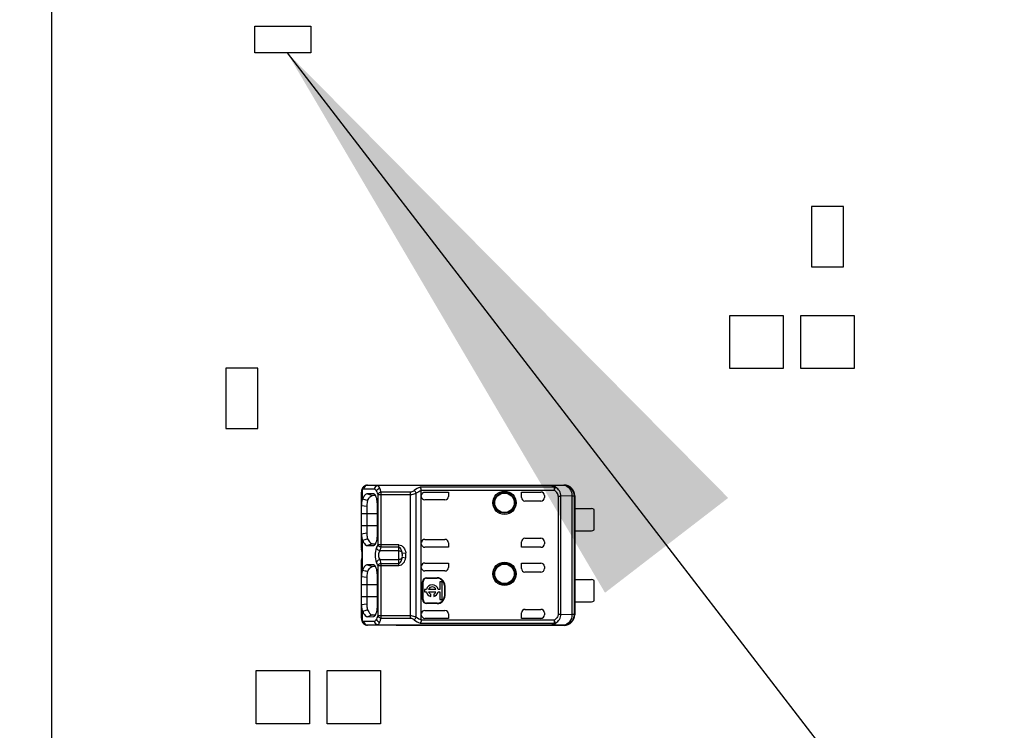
# Model space of a CAD drawing. Header units: millimetres. Extents: x 0 to 210, y 0 to 297.
# Tile 6 of 40: x 72.56 to 78.11, y 151.64 to 155.64. Entities that reach past the tile are written whole.
import ezdxf
from ezdxf.enums import TextEntityAlignment as Align

# ---------------------------------------------------------------- set-up
doc = ezdxf.new("R2010")
doc.units = ezdxf.units.MM
doc.header["$LTSCALE"] = 19.36
doc.layers.get('0').update_dxf_attribs({"linetype": 'CONTINUOUS'})
doc.layers.add('Z_DIM_2D', color=7, linetype='CONTINUOUS')
doc.layers.add('Z_NOTICE', color=7, linetype='CONTINUOUS')
doc.styles.get("Standard").update_dxf_attribs({"font": 'txt', "width": 0.7})
doc.styles.add('TEXTSTYLE_3', font='helveticaneueltw1g-ltcn.otf')
doc.styles.add('TEXTSTYLE_4', font='gdt', dxfattribs={"width": 0.7})
doc.dimstyles.new('DIMSTYLE_1', dxfattribs={"dimtxt": 2.1, "dimasz": 3.5, "dimexe": 1.5, "dimexo": 0, "dimgap": 0.525, "dimtad": 1, "dimdec": 3, "dimlfac": 10, "dimdsep": 46, "dimtxsty": 'TEXTSTYLE_3', "dimblk": '_FILLED', "dimblk1": '_FILLED', "dimblk2": '_FILLED', "dimcen": 0.09, "dimclrt": 5, "dimadec": 0, "dimazin": 0, "dimtp": 0.5, "dimtm": 0.5, "dimtfac": 1, "dimtdec": 3, "dimtofl": 0, "dimtmove": 0, "dimatfit": 3, "dimldrblk": '_FILLED', "dimfxl": 0, "dimtolj": 1, "dimarcsym": 0})
doc.dimstyles.new('DIMSTYLE_2', dxfattribs={"dimtxt": 2.1, "dimasz": 3.5, "dimexe": 1.5, "dimexo": 0, "dimgap": 0.525, "dimtad": 1, "dimdec": 3, "dimlfac": 10, "dimdsep": 46, "dimtxsty": 'TEXTSTYLE_3', "dimblk": '_FILLED', "dimblk1": '_FILLED', "dimblk2": '_FILLED', "dimcen": 0.09, "dimclrt": 5, "dimadec": 0, "dimazin": 0, "dimtol": 1, "dimtp": 0.4, "dimtm": 0.4, "dimtfac": 1, "dimtdec": 3, "dimtofl": 0, "dimtmove": 0, "dimatfit": 3, "dimldrblk": '_FILLED', "dimfxl": 0, "dimtolj": 1, "dimarcsym": 0})
doc.dimstyles.get("Standard").update_dxf_attribs({"dimtxt": 3.5, "dimasz": 3.5, "dimexe": 1.5, "dimexo": 0, "dimtad": 1, "dimdec": 3, "dimdsep": 46, "dimtxsty": 'Standard', "dimblk": '_FILLED', "dimblk1": '_FILLED', "dimblk2": '_FILLED', "dimcen": 0.09, "dimclrt": 5, "dimadec": 0, "dimazin": 0, "dimtol": 1, "dimtp": 0.001, "dimtm": 0.001, "dimtfac": 1, "dimtdec": 3, "dimtofl": 0, "dimtmove": 0, "dimatfit": 3, "dimldrblk": '_FILLED', "dimfxl": 0, "dimtolj": 1, "dimarcsym": 0})

# ---------------------------------------------------------------- blocks, each defined once
blk = doc.blocks.new('*D5')
at = {"layer": 'Z_DIM_2D', "color": 2, "linetype": 'Continuous'}
for p, q in [((75.1449, 164.8289), (68.1403, 164.8289)), ((69.6403, 164.8289), (69.6403, 155.8289)), ((69.6403, 146.8289), (69.6403, 155.8289)), ((75.1449, 146.8289), (68.1403, 146.8289))]:
    blk.add_line(p, q, dxfattribs=at)
at = {"layer": 'Z_DIM_2D', "color": 5, "linetype": 'Continuous', "style": 'TEXTSTYLE_3'}
blk.add_text('180', height=2.1, rotation=90, dxfattribs=at).set_placement((69.1153, 155.8289), align=Align.CENTER)
blk = doc.blocks.new('_FILLED')
at = {"color": 0, "linetype": 'ByBlock'}
blk.add_solid([(0, 0), (-1, 0.125), (-1, -0.125)], dxfattribs=at)
blk = doc.blocks.new('_NONE')
blk = doc.blocks.new('*D7')
at = {"layer": 'Z_DIM_2D', "color": 2, "linetype": 'Continuous'}
for p, q in [((73.2449, 169.3289), (64.1998, 169.3289)), ((65.6998, 169.3289), (65.6998, 155.8289)), ((65.6998, 142.3289), (65.6998, 155.8289)), ((73.2449, 142.3289), (64.1998, 142.3289))]:
    blk.add_line(p, q, dxfattribs=at)
at = {"layer": 'Z_DIM_2D', "color": 5, "linetype": 'Continuous'}
for s, height, style, p in [('0.4', 1.47, 'TEXTSTYLE_3', (64.8598, 158.802)), ('`', 1.47, 'TEXTSTYLE_4', (64.8598, 156.7104)), ('270', 2.1, 'TEXTSTYLE_3', (65.1748, 153.7372))]:
    blk.add_text(s, height=height, rotation=90, dxfattribs=dict(at, style=style)).set_placement(p, align=Align.CENTER)

msp = doc.modelspace()

# ---------------------------------------------------------------- linework, layer by layer
at = {"color": 7, "linetype": 'Continuous'}
for p, q in [((72.74494, 142.82888), (72.74494, 168.82888)), ((73.88744, 155.45738), (73.88744, 155.60738)), ((73.88744, 155.60738), (74.20244, 155.60738)), ((74.20244, 155.60738), (74.20244, 155.45738)), ((74.20244, 155.45738), (73.88744, 155.45738)), ((77.01994, 154.59138), (77.01994, 154.25138)), ((77.19994, 154.59138), (77.01994, 154.59138)), ((77.19994, 154.25138), (77.19994, 154.59138)), ((77.01994, 154.25138), (77.19994, 154.25138)), ((76.55994, 153.67888), (76.55994, 153.97888)), ((76.55994, 153.97888), (76.85994, 153.97888)), ((76.85994, 153.97888), (76.85994, 153.67888)), ((76.95994, 153.67888), (76.95994, 153.97888)), ((76.95994, 153.97888), (77.25994, 153.97888)), ((77.25994, 153.97888), (77.25994, 153.67888)), ((73.72494, 153.68138), (73.72494, 153.34138)), ((73.90494, 153.68138), (73.72494, 153.68138)), ((73.90494, 153.34138), (73.90494, 153.68138)), ((76.85994, 153.67888), (76.55994, 153.67888)), ((77.25994, 153.67888), (76.95994, 153.67888)), ((73.72494, 153.34138), (73.90494, 153.34138)), ((74.48805, 152.99225), (74.48751, 152.98647)), ((74.49881, 153.01365), (74.49884, 153.01368)), ((74.52168, 153.02291), (74.52144, 153.02291)), ((74.52168, 153.02291), (74.68244, 153.02291)), ((75.55866, 153.02152), (74.57983, 153.02152)), ((74.68177, 153.02291), (74.68244, 153.02291)), ((74.68244, 153.02388), (75.62744, 153.02388)), ((74.82396, 152.9945), (74.82411, 152.99266)), ((74.82411, 152.2651), (74.82411, 152.99266)), ((74.48751, 152.98647), (74.48744, 152.98334)), ((74.48744, 152.67093), (74.48744, 152.98333)), ((74.55473, 152.97489), (74.52191, 152.97516)), ((74.56669, 152.96502), (74.55014, 152.96516)), ((74.557, 152.97449), (74.55476, 152.97497)), ((74.57081, 152.95601), (74.56851, 152.96169)), ((74.84411, 152.98429), (74.97744, 152.98443)), ((74.95743, 152.93989), (74.84411, 152.93989)), ((74.97744, 152.98443), (74.97674, 152.98429)), ((74.97674, 152.98429), (74.97674, 152.9592)), ((74.97744, 152.98443), (74.97744, 152.9599)), ((75.38744, 152.95388), (75.38744, 152.98443)), ((75.38744, 152.98443), (75.49744, 152.98443)), ((75.49744, 152.93388), (75.40744, 152.93388)), ((75.51744, 152.96443), (75.51744, 152.95388)), ((75.68594, 152.29388), (75.68578, 152.96222)), ((75.68594, 152.96388), (75.68719, 152.96388)), ((75.68744, 152.96388), (75.68744, 152.29388)), ((74.48746, 152.90794), (74.51734, 152.904)), ((74.51731, 152.904), (74.5173, 152.75377)), ((74.57695, 152.74397), (74.57695, 152.91397)), ((75.68722, 152.89138), (75.78244, 152.89138)), ((75.79744, 152.77143), (75.79744, 152.88638)), ((75.68722, 152.76638), (75.78244, 152.76638)), ((74.48746, 152.7498), (74.51734, 152.75377)), ((74.49156, 152.7186), (74.49345, 152.71451)), ((74.84411, 152.71786), (74.95743, 152.71786)), ((75.40744, 152.72388), (75.49744, 152.72388)), ((74.48744, 152.67093), (74.48749, 152.66829)), ((74.48749, 152.66829), (74.48754, 152.66724)), ((74.48754, 152.66723), (74.48792, 152.66228)), ((74.48792, 152.66228), (74.4884, 152.65794)), ((74.4884, 152.65794), (74.48895, 152.65324)), ((74.55015, 152.69259), (74.52188, 152.6826)), ((74.52188, 152.6826), (74.55472, 152.68287)), ((74.55012, 152.69259), (74.56677, 152.69274)), ((74.55473, 152.68286), (74.55759, 152.68343)), ((74.56849, 152.69601), (74.57072, 152.70161)), ((74.97744, 152.67333), (74.84411, 152.67333)), ((74.97674, 152.69855), (74.97674, 152.67347)), ((74.97674, 152.67347), (74.97744, 152.67333)), ((74.97744, 152.69785), (74.97744, 152.67333)), ((75.38744, 152.67333), (75.38744, 152.70388)), ((75.49744, 152.67333), (75.38744, 152.67333)), ((75.51744, 152.70388), (75.51744, 152.69333)), ((74.48935, 152.60789), (74.4882, 152.59813)), ((74.71744, 152.62602), (74.71744, 152.63014)), ((74.48754, 152.59051), (74.48744, 152.58683)), ((74.48744, 152.27445), (74.48744, 152.58682)), ((74.55473, 152.57489), (74.52191, 152.57516)), ((74.56669, 152.56502), (74.55014, 152.56516)), ((74.557, 152.57449), (74.55476, 152.57497)), ((74.57081, 152.55601), (74.56851, 152.56169)), ((74.84411, 152.58429), (74.97744, 152.58443)), ((74.97744, 152.58443), (74.97674, 152.58429)), ((74.97674, 152.58429), (74.97674, 152.5592)), ((74.97744, 152.58443), (74.97744, 152.5599)), ((75.38744, 152.55388), (75.38744, 152.58443)), ((75.38744, 152.58443), (75.49744, 152.58443)), ((75.51744, 152.56443), (75.51744, 152.55388)), ((74.51735, 152.504), (74.48746, 152.50795)), ((74.51735, 152.50472), (74.51735, 152.46388)), ((74.57695, 152.34397), (74.57695, 152.51397)), ((74.95743, 152.53989), (74.84411, 152.53989)), ((74.85411, 152.50152), (74.91411, 152.50152)), ((74.85411, 152.49888), (74.91411, 152.49888)), ((75.49744, 152.53388), (75.40744, 152.53388)), ((75.68722, 152.49138), (75.78244, 152.49138)), ((74.51735, 152.46388), (74.5173, 152.35377)), ((74.83146, 152.37888), (74.83146, 152.47888)), ((74.83411, 152.37888), (74.83411, 152.47888)), ((74.84219, 152.43573), (74.84219, 152.42248)), ((74.85255, 152.43573), (74.84219, 152.43573)), ((74.90628, 152.43573), (74.86497, 152.43573)), ((74.92894, 152.43573), (74.9187, 152.43573)), ((74.92894, 152.4785), (74.92894, 152.43573)), ((74.94219, 152.4785), (74.92894, 152.4785)), ((74.94219, 152.3797), (74.94219, 152.4785)), ((74.95411, 152.45888), (74.95411, 152.39888)), ((74.95675, 152.45888), (74.95675, 152.39888)), ((75.79744, 152.37143), (75.79744, 152.48638)), ((74.84219, 152.42248), (74.85255, 152.42248)), ((74.86497, 152.42248), (74.90628, 152.42248)), ((74.87735, 152.3964), (74.87735, 152.40905)), ((74.8939, 152.40905), (74.8939, 152.3964)), ((74.9187, 152.42248), (74.92894, 152.42248)), ((74.92894, 152.42248), (74.92894, 152.3797)), ((74.92894, 152.3797), (74.94219, 152.3797)), ((74.51734, 152.35377), (74.48744, 152.34968)), ((74.91411, 152.35888), (74.85411, 152.35888)), ((74.91411, 152.35623), (74.85411, 152.35623)), ((75.40744, 152.32388), (75.49744, 152.32388)), ((75.68722, 152.36638), (75.78244, 152.36638)), ((74.4924, 152.31652), (74.49346, 152.31448)), ((74.55015, 152.29259), (74.52188, 152.2826)), ((74.52188, 152.2826), (74.55472, 152.28287)), ((74.55012, 152.29259), (74.56677, 152.29274)), ((74.55473, 152.28286), (74.55759, 152.28343)), ((74.56849, 152.29601), (74.57072, 152.30161)), ((74.84411, 152.31786), (74.95743, 152.31786)), ((74.97744, 152.27333), (74.84411, 152.27333)), ((74.97674, 152.29866), (74.97674, 152.27347)), ((74.97674, 152.29866), (74.97744, 152.29785)), ((74.97674, 152.27347), (74.97744, 152.27333)), ((74.97744, 152.29785), (74.97744, 152.27333)), ((75.38744, 152.27333), (75.38744, 152.30388)), ((75.49744, 152.27333), (75.38744, 152.27333)), ((75.51744, 152.30388), (75.51744, 152.29333)), ((75.68594, 152.29388), (75.68744, 152.29388)), ((74.49329, 152.25071), (74.49656, 152.24636)), ((74.49656, 152.24636), (74.49883, 152.24408)), ((74.52145, 152.23484), (74.52168, 152.23484)), ((74.68244, 152.23484), (74.52168, 152.23484)), ((74.57983, 152.23624), (75.55866, 152.23624)), ((74.68177, 152.23484), (74.68244, 152.23484)), ((75.62744, 152.23388), (74.68244, 152.23388)), ((74.82411, 152.2651), (74.82396, 152.26325)), ((73.89494, 151.67888), (73.89494, 151.97888)), ((73.89494, 151.97888), (74.19494, 151.97888)), ((74.19494, 151.97888), (74.19494, 151.67888)), ((74.29494, 151.67888), (74.29494, 151.97888)), ((74.29494, 151.97888), (74.59494, 151.97888)), ((74.59494, 151.97888), (74.59494, 151.67888)), ((74.19494, 151.67888), (73.89494, 151.67888)), ((74.59494, 151.67888), (74.29494, 151.67888))]:
    msp.add_line(p, q, dxfattribs=at)
at = {"color": 9, "linetype": 'Continuous'}
for p, q in [((74.49346, 152.94329), (74.49346, 152.99885)), ((74.50288, 153.00291), (74.56103, 153.00152)), ((74.52168, 153.02291), (74.57983, 153.02152)), ((74.57983, 153.02137), (74.57983, 153.02152)), ((74.57983, 153.02099), (74.57983, 153.02137)), ((75.55866, 153.02099), (74.57983, 153.02099)), ((75.57144, 153.01242), (74.81774, 153.01242)), ((74.82396, 152.9945), (75.57144, 152.9945)), ((75.55866, 153.02152), (75.62578, 153.02221)), ((75.55866, 153.02152), (75.55866, 153.02099)), ((75.57144, 153.01242), (75.57144, 152.9945)), ((75.57144, 152.9945), (75.57949, 153.00999)), ((75.57949, 153.00999), (75.58, 153.01097)), ((75.62744, 153.02388), (75.62578, 153.02221)), ((74.52191, 152.97516), (74.55016, 152.96517)), ((74.55687, 152.97413), (74.55473, 152.97489)), ((74.57906, 152.97045), (74.57906, 152.68731)), ((74.57906, 152.97045), (74.76184, 152.97045)), ((74.59785, 152.67474), (74.59785, 152.98302)), ((74.76184, 152.98302), (74.59785, 152.98302)), ((74.76184, 152.98302), (74.76184, 152.27474)), ((74.79583, 152.27957), (74.79583, 152.97819)), ((74.84411, 152.98429), (74.84411, 152.98443)), ((74.97674, 152.9592), (74.97744, 152.9599)), ((75.59421, 152.96157), (75.59421, 152.29619)), ((75.59421, 152.96157), (75.60953, 152.96157)), ((75.67174, 152.96222), (75.60953, 152.96157)), ((75.60953, 152.29611), (75.60953, 152.96157)), ((75.67174, 152.96222), (75.67174, 152.29562)), ((75.67174, 152.96222), (75.68578, 152.96222)), ((74.48744, 152.86388), (74.57695, 152.86388)), ((74.57695, 152.79388), (74.48744, 152.79388)), ((74.49345, 152.54326), (74.49345, 152.71451)), ((74.48753, 152.66829), (74.48754, 152.66724)), ((74.69744, 152.68731), (74.57906, 152.68731)), ((74.69744, 152.67474), (74.59785, 152.67474)), ((74.69744, 152.57045), (74.69744, 152.68731)), ((74.84411, 152.67333), (74.84411, 152.67347)), ((74.97674, 152.69855), (74.97744, 152.69785)), ((74.48854, 152.5981), (74.48991, 152.60745)), ((74.69744, 152.65352), (74.59105, 152.65352)), ((74.59105, 152.60423), (74.69744, 152.60423)), ((74.71711, 152.64007), (74.73678, 152.64305)), ((74.71711, 152.61768), (74.73678, 152.6147)), ((74.71744, 152.63048), (74.71737, 152.63696)), ((74.48753, 152.58947), (74.48793, 152.59369)), ((74.48753, 152.58947), (74.48754, 152.59051)), ((74.48793, 152.59369), (74.48854, 152.5981)), ((74.52191, 152.57516), (74.55016, 152.56517)), ((74.55687, 152.57413), (74.55473, 152.57489)), ((74.57906, 152.57045), (74.57906, 152.28731)), ((74.57906, 152.57045), (74.69744, 152.57045)), ((74.59785, 152.27474), (74.59785, 152.58302)), ((74.59785, 152.58302), (74.69744, 152.58302)), ((74.84411, 152.58429), (74.84411, 152.58443)), ((74.97674, 152.5592), (74.97744, 152.5599)), ((74.85411, 152.49888), (74.85411, 152.50152)), ((74.91411, 152.50152), (74.91411, 152.49888)), ((74.48744, 152.46388), (74.57695, 152.46388)), ((74.83146, 152.47888), (74.83411, 152.47888)), ((74.95411, 152.45888), (74.95675, 152.45888)), ((74.57695, 152.39388), (74.48744, 152.39388)), ((74.83411, 152.37888), (74.83146, 152.37888)), ((74.95675, 152.39888), (74.95411, 152.39888)), ((74.85411, 152.35623), (74.85411, 152.35888)), ((74.91411, 152.35888), (74.91411, 152.35623)), ((74.49346, 152.2589), (74.49346, 152.31448)), ((74.76184, 152.28731), (74.57906, 152.28731)), ((74.59785, 152.27474), (74.76184, 152.27474)), ((74.84411, 152.27333), (74.84411, 152.27347)), ((75.38744, 152.30388), (75.38814, 152.30388)), ((75.49744, 152.27347), (75.49744, 152.27333)), ((75.59421, 152.29619), (75.60953, 152.29611)), ((75.60953, 152.29611), (75.67174, 152.29562)), ((74.56103, 152.25624), (74.50287, 152.25484)), ((74.57983, 152.23624), (74.52168, 152.23484)), ((74.57983, 152.23676), (75.55866, 152.23676)), ((74.57983, 152.23624), (74.57983, 152.23638)), ((74.81816, 152.24534), (75.57145, 152.24534)), ((75.57144, 152.26325), (74.82396, 152.26325)), ((75.55866, 152.23676), (75.55866, 152.23624)), ((75.62578, 152.23554), (75.55866, 152.23624)), ((75.57144, 152.26325), (75.57145, 152.24534)), ((75.58002, 152.24674), (75.57144, 152.26325)), ((75.62578, 152.23554), (75.62744, 152.23388))]:
    msp.add_line(p, q, dxfattribs=at)
at = {"color": 7, "linetype": 'Continuous'}
for points in [[(74.49884, 153.01368), (74.49703, 153.0119), (74.49366, 153.00763), (74.49105, 153.00285), (74.4892, 152.9977), (74.48805, 152.99225)], [(74.48895, 152.65324), (74.48953, 152.64815), (74.49006, 152.64269), (74.49046, 152.63692), (74.49066, 152.63095), (74.49062, 152.62492), (74.49035, 152.61898), (74.48991, 152.61329), (74.48935, 152.60789)], [(74.4882, 152.59813), (74.48776, 152.59371), (74.48754, 152.59052)], [(74.48744, 152.27444), (74.48748, 152.27215), (74.48793, 152.26632), (74.48899, 152.2608), (74.49076, 152.25557), (74.49329, 152.25071)], [(74.57983, 152.23638), (74.57975, 152.23642), (74.57977, 152.23647), (74.57995, 152.23653), (74.5801, 152.23661), (74.58004, 152.23669), (74.57983, 152.23676)]]:
    msp.add_lwpolyline(points, dxfattribs=at)
for centre, radius in [((75.29244, 152.92388), 0.0657), ((75.29244, 152.92388), 0.055), ((75.29244, 152.52388), 0.0657), ((75.29244, 152.52388), 0.055)]:
    msp.add_circle(centre, radius, dxfattribs=at)
at = {"color": 9, "linetype": 'Continuous'}
for centre in [(75.29244, 152.92388), (75.29244, 152.52388)]:
    msp.add_circle(centre, 0.05858, dxfattribs=at)
for centre, radius, start, end in [((74.52174, 153.0052), 0.01771, 90.19052, 99.74692), ((75.62577, 152.96221), 0.06, 0.00527, 89.99565), ((74.53066, 152.67097), 0.04322, 180.05137, 183.56255), ((74.53874, 152.67154), 0.05132, 183.6377, 184.74561), ((74.68633, 152.63598), 0.03105, 4.82343, 7.5804), ((74.67778, 152.63527), 0.03963, 2.4453, 4.80552), ((74.60149, 152.62888), 0.13603, 354.01735, 5.98237), ((74.5306, 152.58678), 0.04316, 176.4351, 179.94646), ((75.62577, 152.29554), 0.06, 270.0049, 359.99473), ((74.52174, 152.25255), 0.01771, 260.25408, 269.80998)]:
    msp.add_arc(centre, radius, start, end, dxfattribs=at)
at = {"color": 7, "linetype": 'Continuous'}
for centre, radius, start, end in [((74.52992, 152.92398), 0.04126, 152.10333, 158.78514), ((72.50552, 145.21873), 7.97649, 75.359327, 75.567866), ((74.84411, 152.96442), 0.02001, 153.01437, 179.97635), ((75.49744, 152.95388), 0.02, 270, 360), ((75.78244, 152.86638), 0.025, 53.1301, 90), ((75.78244, 152.79138), 0.025, 270, 306.94301), ((72.87629, 159.0155), 6.50552, 284.394367, 284.650069), ((75.49744, 152.70388), 0.02, 0, 90), ((75.49744, 152.55388), 0.02, 270, 360), ((72.44334, 144.55906), 8.24344, 75.397363, 75.599173), ((74.85411, 152.47888), 0.02264, 90, 180), ((74.85411, 152.47888), 0.02, 90, 180), ((74.91411, 152.45888), 0.04264, 0, 90), ((74.91411, 152.45888), 0.04, 0, 90), ((75.78244, 152.46638), 0.025, 53.1301, 90), ((74.88563, 152.4291), 0.03373, 11.32726, 168.67274), ((74.88563, 152.4291), 0.02169, 17.78466, 162.21534), ((74.85411, 152.37888), 0.02264, 180, 270), ((74.85411, 152.37888), 0.02, 180, 270), ((74.88563, 152.4291), 0.03373, 191.32726, 255.79581), ((74.88563, 152.4291), 0.02169, 197.78466, 247.56802), ((74.88563, 152.4291), 0.03373, 284.20419, 348.67274), ((74.88563, 152.4291), 0.02169, 292.43198, 342.21534), ((74.91411, 152.39888), 0.04264, 270, 360), ((74.91411, 152.39888), 0.04, 270, 360), ((75.49744, 152.30388), 0.02, 0, 90), ((75.78244, 152.39138), 0.025, 270, 306.94301), ((72.9131, 158.45811), 6.34395, 284.425758, 284.687939), ((74.84411, 152.29333), 0.02, 180.00754, 269.9918), ((75.49744, 152.29347), 0.02, 270.0074, 359.99047), ((75.62744, 152.29387), 0.06, 269.99984, 359.98674)]:
    msp.add_arc(centre, radius, start, end, dxfattribs=at)
for centre, major_axis, ratio, start_param, end_param in [((75.62744, 152.96387), (0.04243, 0.04243), 0.9999239, -0.7853855, 0.7853658), ((74.84411, 152.95989), (0, 0.02), 0.9998477, -4.7123888, -3.1415927), ((74.95744, 152.95989), (0.01415, 0.01415), 0.9996955, 3.9268385, 5.4979394), ((75.40744, 152.95388), (0.02, 0), 0.9998477, 3.1415917, 4.712389), ((75.49744, 152.96443), (0, 0.02), 0.9999939, -1.5707963, 0), ((74.84411, 152.69786), (0, 0.02), 0.9998477, 0, 1.4122201), ((74.95744, 152.69786), (0.01415, -0.01415), 0.9996955, 0.7852453, 2.3563468), ((75.40744, 152.70388), (0.02, 0), 0.9998477, 1.5707963, 3.1415927), ((74.84411, 152.69333), (0, 0.02), 0.9999939, 1.5707963, 3.1415927), ((75.49744, 152.69333), (0, 0.02), 0.9999939, -3.1415927, -1.5707963), ((74.84411, 152.55989), (0, 0.02), 0.9998477, 1.5707963, 3.1415927), ((74.84411, 152.56443), (0, 0.02), 0.9999939, 0, 1.411093), ((74.95744, 152.55989), (0.01415, 0.01415), 0.9996955, 3.9268385, 5.4979394), ((75.40744, 152.55388), (0.02, 0), 0.9998477, 3.1415917, 4.712389), ((75.49744, 152.56443), (0, 0.02), 0.9999939, -1.5707963, 0), ((75.40744, 152.30388), (0.02, 0), 0.9998477, 1.5707963, 3.1415927), ((75.40814, 152.30388), (0.02, 0), 0.9998477, 1.5707963, 3.1415927), ((74.84411, 152.29786), (0, 0.02), 0.9998477, 0, 1.4122201), ((74.95744, 152.29786), (0.01415, -0.01415), 0.9996955, 0.7852459, 2.3563468), ((75.49744, 152.29333), (0, 0.02), 0.9999939, -3.1415927, -1.5707963)]:
    msp.add_ellipse(centre, major_axis=major_axis, ratio=ratio, start_param=start_param, end_param=end_param, dxfattribs=at)
at = {"color": 9, "linetype": 'Continuous'}
for points, knots in [([(74.49347, 152.99885), (74.49024, 152.99654), (74.48765, 152.99061), (74.48744, 152.98502), (74.48744, 152.98333)], [0, 0, 0, 0, 0.7014694, 1, 1, 1, 1]), ([(74.50288, 153.00291), (74.50289, 153.00749), (74.50593, 153.01678), (74.5144, 153.02191), (74.51874, 153.02265)], [0, 0, 0, 0, 0.5097079, 1, 1, 1, 1]), ([(74.57983, 153.02152), (74.57499, 153.0215), (74.56479, 153.01691), (74.56105, 153.00657), (74.56103, 153.00152)], [0, 0, 0, 0, 0.4891146, 1, 1, 1, 1]), ([(74.58017, 153.02135), (74.57532, 153.02119), (74.56529, 153.01663), (74.56123, 153.00653), (74.56103, 153.00152)], [0, 0, 0, 0, 0.4919932, 1, 1, 1, 1]), ([(74.56103, 153.00152), (74.5614, 153.00635), (74.56563, 153.01612), (74.57515, 153.02019), (74.57983, 153.02098)], [0, 0, 0, 0, 0.505819, 1, 1, 1, 1]), ([(74.56103, 153.00152), (74.56202, 153.00088), (74.56641, 152.99743), (74.56958, 152.99267), (74.57169, 152.98882)], [0, 0, 0, 0, 0.2116192, 1, 1, 1, 1]), ([(74.57169, 152.98882), (74.5724, 152.98752), (74.57538, 152.98162), (74.57761, 152.97536), (74.57906, 152.97045)], [0, 0, 0, 0, 0.2247279, 1, 1, 1, 1]), ([(74.59048, 153.00552), (74.5897, 153.00724), (74.58694, 153.01285), (74.5833, 153.01829), (74.57983, 153.02099)], [0, 0, 0, 0, 0.2998889, 1, 1, 1, 1]), ([(74.59785, 152.98302), (74.59734, 152.98514), (74.59536, 152.99278), (74.59283, 153.00031), (74.59048, 153.00552)], [0, 0, 0, 0, 0.2767387, 1, 1, 1, 1]), ([(74.7845, 152.99248), (74.78301, 152.99125), (74.77643, 152.98632), (74.76816, 152.98306), (74.76183, 152.98302)], [0, 0, 0, 0, 0.2335215, 1, 1, 1, 1]), ([(75.58, 153.01097), (75.57852, 153.01401), (75.57275, 153.02097), (75.56364, 153.0215), (75.55866, 153.02152)], [0, 0, 0, 0, 0.4041785, 1, 1, 1, 1]), ([(75.55866, 153.02099), (75.56226, 153.0208), (75.56938, 153.02068), (75.57107, 153.01446), (75.57144, 153.01242)], [0, 0, 0, 0, 0.6343257, 1, 1, 1, 1]), ([(75.59421, 152.96157), (75.59505, 152.96841), (75.58828, 152.98214), (75.57788, 152.99189), (75.57144, 152.9945)], [0, 0, 0, 0, 0.4978757, 1, 1, 1, 1]), ([(75.60953, 152.96157), (75.60938, 152.97151), (75.6037, 152.99175), (75.58847, 153.00584), (75.58, 153.01097)], [0, 0, 0, 0, 0.5009143, 1, 1, 1, 1]), ([(75.62578, 153.02221), (75.63809, 153.02212), (75.66468, 153.00536), (75.67168, 152.97702), (75.67174, 152.96222)], [0, 0, 0, 0, 0.4539019, 1, 1, 1, 1]), ([(74.59785, 152.98302), (74.59575, 152.98264), (74.58847, 152.98055), (74.58111, 152.9756), (74.57906, 152.97045)], [0, 0, 0, 0, 0.2774084, 1, 1, 1, 1]), ([(74.76184, 152.97045), (74.76492, 152.97049), (74.77659, 152.9712), (74.78802, 152.97462), (74.79583, 152.97819)], [0, 0, 0, 0, 0.2641517, 1, 1, 1, 1]), ([(74.48975, 152.65149), (74.48954, 152.65301), (74.48878, 152.65827), (74.48791, 152.66353), (74.4876, 152.6673)], [0, 0, 0, 0, 0.2883339, 1, 1, 1, 1]), ([(74.57226, 152.66995), (74.56612, 152.65745), (74.56299, 152.62881), (74.56639, 152.60043), (74.57226, 152.58781)], [0, 0, 0, 0, 0.5000782, 1, 1, 1, 1]), ([(74.57226, 152.66995), (74.57291, 152.6712), (74.57563, 152.6768), (74.5777, 152.68269), (74.57906, 152.68731)], [0, 0, 0, 0, 0.2266601, 1, 1, 1, 1]), ([(74.59105, 152.65352), (74.58455, 152.65463), (74.57617, 152.66003), (74.57269, 152.66801), (74.57226, 152.66995)], [0, 0, 0, 0, 0.7683838, 1, 1, 1, 1]), ([(74.59785, 152.67474), (74.59572, 152.67512), (74.58842, 152.67718), (74.5811, 152.68218), (74.57906, 152.68731)], [0, 0, 0, 0, 0.2811224, 1, 1, 1, 1]), ([(74.59105, 152.65352), (74.59171, 152.65506), (74.59445, 152.66197), (74.5965, 152.66914), (74.59785, 152.67474)], [0, 0, 0, 0, 0.224983, 1, 1, 1, 1]), ([(74.69744, 152.68731), (74.70269, 152.68681), (74.71323, 152.6837), (74.72885, 152.66878), (74.73469, 152.65335), (74.73678, 152.64305)], [0, 0, 0, 0, 0.2503725, 0.5011272, 1, 1, 1, 1]), ([(74.71714, 152.63994), (74.7164, 152.64682), (74.71286, 152.65924), (74.70422, 152.674), (74.69744, 152.67474)], [0, 0, 0, 0, 0.503533, 1, 1, 1, 1]), ([(74.48991, 152.60745), (74.49139, 152.61855), (74.49203, 152.63341), (74.49024, 152.64802), (74.48975, 152.65149)], [0, 0, 0, 0, 0.761559, 1, 1, 1, 1]), ([(74.59105, 152.60423), (74.58455, 152.60313), (74.57617, 152.59773), (74.57269, 152.58975), (74.57226, 152.58781)], [0, 0, 0, 0, 0.7683829, 1, 1, 1, 1]), ([(74.59105, 152.65352), (74.58492, 152.64749), (74.58171, 152.6288), (74.58507, 152.61042), (74.59105, 152.60423)], [0, 0, 0, 0, 0.4999898, 1, 1, 1, 1]), ([(74.59785, 152.58302), (74.59737, 152.585), (74.59551, 152.59219), (74.59318, 152.59928), (74.59105, 152.60423)], [0, 0, 0, 0, 0.2745502, 1, 1, 1, 1]), ([(74.69744, 152.65352), (74.70191, 152.65352), (74.71063, 152.65128), (74.71629, 152.64382), (74.71714, 152.63994)], [0, 0, 0, 0, 0.5299903, 1, 1, 1, 1]), ([(74.71714, 152.61781), (74.71629, 152.61394), (74.71064, 152.60648), (74.70191, 152.60423), (74.69744, 152.60423)], [0, 0, 0, 0, 0.4698514, 1, 1, 1, 1]), ([(74.69744, 152.57045), (74.70773, 152.57102), (74.7277, 152.58409), (74.73464, 152.60441), (74.73678, 152.6147)], [0, 0, 0, 0, 0.4952332, 1, 1, 1, 1]), ([(74.57906, 152.57045), (74.57858, 152.57208), (74.57671, 152.57801), (74.57436, 152.5838), (74.57226, 152.58781)], [0, 0, 0, 0, 0.2731563, 1, 1, 1, 1]), ([(74.57906, 152.57045), (74.57964, 152.57192), (74.58406, 152.57842), (74.59183, 152.58194), (74.59785, 152.58302)], [0, 0, 0, 0, 0.2066043, 1, 1, 1, 1]), ([(74.69744, 152.58302), (74.69903, 152.58305), (74.70502, 152.58557), (74.70829, 152.59127), (74.71034, 152.59534)], [0, 0, 0, 0, 0.2585967, 1, 1, 1, 1]), ([(74.48744, 152.27445), (74.48744, 152.27275), (74.48764, 152.26715), (74.49023, 152.2612), (74.49347, 152.2589)], [0, 0, 0, 0, 0.2993901, 1, 1, 1, 1]), ([(74.57169, 152.26893), (74.57091, 152.26751), (74.56807, 152.26276), (74.56434, 152.25836), (74.56103, 152.25624)], [0, 0, 0, 0, 0.2922041, 1, 1, 1, 1]), ([(74.57906, 152.28731), (74.57854, 152.28556), (74.57655, 152.27927), (74.57399, 152.27313), (74.57169, 152.26893)], [0, 0, 0, 0, 0.2753663, 1, 1, 1, 1]), ([(74.57906, 152.28731), (74.57964, 152.28583), (74.58406, 152.27934), (74.59183, 152.27581), (74.59785, 152.27474)], [0, 0, 0, 0, 0.2065062, 1, 1, 1, 1]), ([(74.59048, 152.25224), (74.59121, 152.25385), (74.59422, 152.26115), (74.59641, 152.26877), (74.59785, 152.27474)], [0, 0, 0, 0, 0.2228237, 1, 1, 1, 1]), ([(74.79583, 152.27957), (74.79337, 152.28073), (74.78254, 152.28508), (74.77078, 152.28719), (74.76184, 152.28731)], [0, 0, 0, 0, 0.2330143, 1, 1, 1, 1]), ([(74.76184, 152.27474), (74.76406, 152.27472), (74.77235, 152.27358), (74.77983, 152.26916), (74.7845, 152.26528)], [0, 0, 0, 0, 0.2676134, 1, 1, 1, 1]), ([(75.59421, 152.29619), (75.59464, 152.29448), (75.59347, 152.29093), (75.59222, 152.28413), (75.58592, 152.27336), (75.57769, 152.26629), (75.57144, 152.26325)], [0, 0, 0, 0, 0.1260098, 0.2509951, 0.5015757, 1, 1, 1, 1]), ([(75.58002, 152.24674), (75.58849, 152.25184), (75.60361, 152.266), (75.60941, 152.28617), (75.60953, 152.29611)], [0, 0, 0, 0, 0.4989277, 1, 1, 1, 1]), ([(75.67174, 152.29554), (75.67168, 152.28073), (75.66468, 152.25239), (75.63809, 152.23563), (75.62578, 152.23554)], [0, 0, 0, 0, 0.5460994, 1, 1, 1, 1]), ([(75.68578, 152.29554), (75.68457, 152.29581), (75.67982, 152.29525), (75.67519, 152.29561), (75.67174, 152.29562)], [0, 0, 0, 0, 0.264053, 1, 1, 1, 1]), ([(74.51874, 152.2351), (74.5144, 152.23584), (74.50593, 152.24098), (74.50289, 152.25027), (74.50287, 152.25484)], [0, 0, 0, 0, 0.490296, 1, 1, 1, 1]), ([(74.56103, 152.25628), (74.56121, 152.25127), (74.56526, 152.24113), (74.57531, 152.23657), (74.58017, 152.2364)], [0, 0, 0, 0, 0.5075499, 1, 1, 1, 1]), ([(74.57983, 152.23677), (74.57514, 152.23756), (74.56561, 152.24165), (74.56138, 152.25144), (74.56103, 152.25628)], [0, 0, 0, 0, 0.4942153, 1, 1, 1, 1]), ([(74.56103, 152.25624), (74.56105, 152.25118), (74.56479, 152.24084), (74.57499, 152.23625), (74.57983, 152.23624)], [0, 0, 0, 0, 0.5108859, 1, 1, 1, 1]), ([(74.57983, 152.23676), (74.58084, 152.23755), (74.58539, 152.24196), (74.58842, 152.24767), (74.59048, 152.25224)], [0, 0, 0, 0, 0.2039591, 1, 1, 1, 1]), ([(75.55866, 152.23624), (75.56363, 152.23625), (75.57274, 152.23678), (75.57851, 152.24372), (75.58002, 152.24674)], [0, 0, 0, 0, 0.5953932, 1, 1, 1, 1]), ([(75.57145, 152.24534), (75.57117, 152.24328), (75.56928, 152.23707), (75.56226, 152.23701), (75.55866, 152.23676)], [0, 0, 0, 0, 0.3657919, 1, 1, 1, 1])]:
    msp.add_open_spline(points, degree=3, knots=knots, dxfattribs=at)
for points in [[(74.49347, 152.99885), (74.49291, 153.00407), (74.49493, 153.01012), (74.49881, 153.01365)], [(74.49346, 152.99885), (74.49599, 153.00115), (74.49946, 153.003), (74.50288, 153.00291)], [(74.57169, 152.98882), (74.57342, 152.99702), (74.58222, 153.00413), (74.59048, 153.00552)], [(74.81774, 153.01242), (74.80584, 153.00739), (74.7945, 153.00065), (74.7845, 152.99248)], [(74.79583, 152.97819), (74.7933, 152.98372), (74.78941, 152.9889), (74.7845, 152.99248)], [(74.82411, 152.99266), (74.81421, 152.9889), (74.80461, 152.9841), (74.79583, 152.97819)], [(75.58, 153.01097), (75.57744, 153.01197), (75.5743, 153.01285), (75.5718, 153.01172)], [(74.71034, 152.59534), (74.71389, 152.6023), (74.71626, 152.61001), (74.71712, 152.61777)], [(74.71711, 152.61768), (74.71745, 152.62033), (74.71746, 152.62302), (74.71737, 152.62568)], [(74.57169, 152.26893), (74.57342, 152.26074), (74.58222, 152.25363), (74.59048, 152.25224)], [(74.7845, 152.26527), (74.78941, 152.26885), (74.7933, 152.27404), (74.79583, 152.27957)], [(74.79583, 152.27957), (74.80461, 152.27365), (74.81421, 152.26886), (74.82411, 152.2651)], [(74.49347, 152.2589), (74.49291, 152.25368), (74.49493, 152.24762), (74.49882, 152.24409)], [(74.50287, 152.25484), (74.49946, 152.25476), (74.49599, 152.2566), (74.49346, 152.2589)], [(74.7845, 152.26528), (74.79457, 152.25699), (74.80607, 152.25022), (74.81816, 152.24534)], [(75.57145, 152.24534), (75.57434, 152.24522), (75.57732, 152.24569), (75.58002, 152.24674)]]:
    msp.add_open_spline(points, degree=3, dxfattribs=at)
at = {"color": 7, "linetype": 'Continuous'}
for points in [[(74.52144, 153.02292), (74.51329, 153.02293), (74.50484, 153.01914), (74.49881, 153.01365)], [(74.56335, 152.96993), (74.56164, 152.9719), (74.55948, 152.97368), (74.557, 152.9745)], [(74.56851, 152.96169), (74.56714, 152.96462), (74.56548, 152.96749), (74.56335, 152.96993)], [(74.8263, 152.97352), (74.82946, 152.97972), (74.83715, 152.98443), (74.84411, 152.98443)], [(74.55759, 152.68337), (74.55991, 152.68419), (74.5619, 152.6859), (74.56349, 152.68777)], [(74.56349, 152.68777), (74.56558, 152.69022), (74.56716, 152.69308), (74.56849, 152.69601)], [(74.56335, 152.56993), (74.56164, 152.5719), (74.55948, 152.57368), (74.557, 152.5745)], [(74.56851, 152.56169), (74.56714, 152.56462), (74.56548, 152.56749), (74.56335, 152.56993)], [(74.48801, 152.52221), (74.48758, 152.51745), (74.48745, 152.51266), (74.48744, 152.50788)], [(74.55759, 152.28337), (74.55991, 152.28419), (74.5619, 152.2859), (74.56349, 152.28777)], [(74.56349, 152.28777), (74.56558, 152.29022), (74.56716, 152.29308), (74.56849, 152.29601)], [(74.49881, 152.24409), (74.50486, 152.23861), (74.51332, 152.23482), (74.52148, 152.23484)]]:
    msp.add_open_spline(points, degree=3, dxfattribs=at)
for points, knots in [([(74.82396, 152.9945), (74.82364, 152.99637), (74.82236, 153.00253), (74.82057, 153.00898), (74.81774, 153.01242)], [0, 0, 0, 0, 0.2994141, 1, 1, 1, 1]), ([(74.49146, 152.93891), (74.49062, 152.93675), (74.48773, 152.92661), (74.48745, 152.91598), (74.48744, 152.90779)], [0, 0, 0, 0, 0.2203719, 1, 1, 1, 1]), ([(74.52189, 152.9751), (74.51922, 152.9751), (74.5114, 152.97276), (74.50115, 152.9611), (74.49592, 152.94999), (74.49346, 152.94329)], [0, 0, 0, 0, 0.17891, 0.5216404, 1, 1, 1, 1]), ([(74.5216, 152.93595), (74.52085, 152.93362), (74.51821, 152.92316), (74.51742, 152.91232), (74.51731, 152.904)], [0, 0, 0, 0, 0.226592, 1, 1, 1, 1]), ([(74.5216, 152.93595), (74.52348, 152.94027), (74.52922, 152.95234), (74.54093, 152.96524), (74.55014, 152.96516)], [0, 0, 0, 0, 0.3384594, 1, 1, 1, 1]), ([(74.57699, 152.91397), (74.57697, 152.91785), (74.57643, 152.93202), (74.5742, 152.94627), (74.57081, 152.95601)], [0, 0, 0, 0, 0.2736232, 1, 1, 1, 1]), ([(74.48744, 152.74988), (74.48745, 152.74696), (74.48769, 152.73647), (74.48873, 152.72568), (74.49156, 152.7186)], [0, 0, 0, 0, 0.2768178, 1, 1, 1, 1]), ([(74.49345, 152.71451), (74.49517, 152.70982), (74.50071, 152.69712), (74.51229, 152.68259), (74.52185, 152.6827)], [0, 0, 0, 0, 0.3427014, 1, 1, 1, 1]), ([(74.5173, 152.75377), (74.5173, 152.75083), (74.51757, 152.74008), (74.51907, 152.72921), (74.52161, 152.72179)], [0, 0, 0, 0, 0.2727257, 1, 1, 1, 1]), ([(74.52161, 152.72179), (74.52351, 152.71747), (74.52935, 152.70549), (74.54093, 152.69251), (74.55012, 152.69259)], [0, 0, 0, 0, 0.3393592, 1, 1, 1, 1]), ([(74.57072, 152.70161), (74.57175, 152.70456), (74.5757, 152.71834), (74.57695, 152.73278), (74.57696, 152.74397)], [0, 0, 0, 0, 0.2183574, 1, 1, 1, 1]), ([(74.52189, 152.5751), (74.51922, 152.5751), (74.51139, 152.57276), (74.50114, 152.56108), (74.49591, 152.54997), (74.49345, 152.54326)], [0, 0, 0, 0, 0.1788865, 0.5216319, 1, 1, 1, 1]), ([(74.5216, 152.53595), (74.52348, 152.54027), (74.52922, 152.55234), (74.54093, 152.56524), (74.55014, 152.56516)], [0, 0, 0, 0, 0.3384594, 1, 1, 1, 1]), ([(74.57699, 152.51397), (74.57697, 152.51785), (74.57643, 152.53202), (74.5742, 152.54627), (74.57081, 152.55601)], [0, 0, 0, 0, 0.2736226, 1, 1, 1, 1]), ([(74.49345, 152.54326), (74.49268, 152.5418), (74.48965, 152.53515), (74.48851, 152.52781), (74.48801, 152.52221)], [0, 0, 0, 0, 0.2280683, 1, 1, 1, 1]), ([(74.5216, 152.53595), (74.52087, 152.53367), (74.51828, 152.52345), (74.51742, 152.51286), (74.51735, 152.50472)], [0, 0, 0, 0, 0.2269662, 1, 1, 1, 1]), ([(74.48744, 152.34999), (74.48744, 152.34684), (74.48777, 152.33562), (74.48872, 152.32381), (74.4924, 152.31652)], [0, 0, 0, 0, 0.2780884, 1, 1, 1, 1]), ([(74.5173, 152.35377), (74.5173, 152.35083), (74.51757, 152.34007), (74.51907, 152.32921), (74.52161, 152.32179)], [0, 0, 0, 0, 0.2727284, 1, 1, 1, 1]), ([(74.57072, 152.30161), (74.57175, 152.30456), (74.5757, 152.31834), (74.57695, 152.33278), (74.57696, 152.34397)], [0, 0, 0, 0, 0.2183573, 1, 1, 1, 1]), ([(74.49346, 152.31448), (74.49518, 152.3098), (74.50072, 152.29711), (74.51229, 152.28259), (74.52185, 152.2827)], [0, 0, 0, 0, 0.3427031, 1, 1, 1, 1]), ([(74.52161, 152.32179), (74.52351, 152.31747), (74.52935, 152.30549), (74.54093, 152.29251), (74.55012, 152.29259)], [0, 0, 0, 0, 0.3393558, 1, 1, 1, 1]), ([(74.82396, 152.26325), (74.82367, 152.26139), (74.8224, 152.25527), (74.82078, 152.24888), (74.81816, 152.24534)], [0, 0, 0, 0, 0.3002309, 1, 1, 1, 1])]:
    msp.add_open_spline(points, degree=3, knots=knots, dxfattribs=at)

# ---------------------------------------------------------------- dimensions: what is measured, and where the dimension line sits
at = {"layer": 'Z_DIM_2D', "color": 2, "linetype": 'Continuous'}
for base, p1, p2, dimstyle, picture, middle in [((65.69979, 142.32888), (73.24495, 169.32888), (73.24494, 142.32888), 'DIMSTYLE_2', '*D7', (65.69979, 155.82888)), ((69.64034, 146.82888), (75.14494, 164.82888), (75.14494, 146.82888), 'DIMSTYLE_1', '*D5', (69.64034, 155.87198))]:
    dim = msp.add_linear_dim(base=base, p1=p1, p2=p2, angle=270, dimstyle=dimstyle, override={"dimblk1": 'NONE', "dimblk2": 'NONE', "dimsah": 1}, dxfattribs=at)
    dim.commit()
    dim.dimension.update_dxf_attribs({"geometry": picture, "text_midpoint": middle, "dimtype": 160})

# ---------------------------------------------------------------- leaders
at = {"layer": 'Z_NOTICE', "color": 2, "linetype": 'Continuous'}
msp.add_leader([(74.06906, 155.45738), (86.41359, 139.42778), (87.85752, 139.42778)], dimstyle='Standard', override={"dimtad": 0}, dxfattribs=at)

doc.saveas('drawing.dxf')
